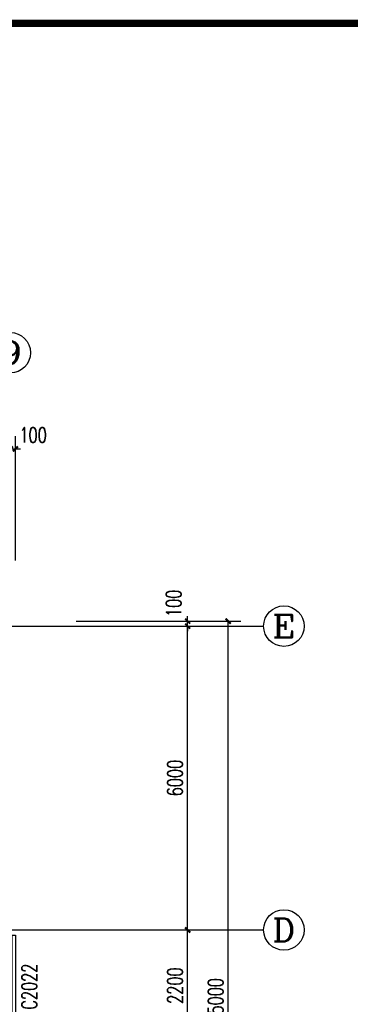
# Model space of a CAD drawing. Extents: x 88237 to 730297, y -11868 to 107702.
# Tile 19 of 51: x 354125 to 360650, y 64719 to 84165. Entities that reach past the tile are written whole.
import ezdxf
from ezdxf.enums import TextEntityAlignment as Align

# ---------------------------------------------------------------- set-up
doc = ezdxf.new("R2010")
doc.units = 0
doc.header["$LTSCALE"] = 1000
doc.header["$MEASUREMENT"] = 0
doc.linetypes.add('DOTE', pattern=[2.42, 2, -0.2, 0.02, -0.2])
for name, color, linetype in [('AXIS', 3, 'Continuous'), ('AXIS_TEXT', 7, 'Continuous'), ('DOTE', 1, 'DOTE'), ('WINDOW', 4, 'Continuous'), ('WINDOW_TEXT', 7, 'Continuous'), ('图框', 7, 'Continuous')]:
    doc.layers.add(name, color=color, linetype=linetype)
doc.styles.add('_TCH_AXIS', font='COMPLEX', dxfattribs={"bigfont": 'GBCBIG'})
doc.styles.add('_TCH_DIM_T3', font='SIMPLEX', dxfattribs={"width": 0.705882, "bigfont": 'GBCBIG'})
doc.styles.add('_TCH_WINDOW', font='SIMPLEX', dxfattribs={"bigfont": 'GBCBIG'})
doc.styles.add('COMPLEX', font='COMPLEX')
doc.dimstyles.new('_TCH_ARCH&&100', dxfattribs={"dimtxt": 297.5, "dimasz": 100, "dimexe": 250, "dimexo": 300, "dimgap": 100, "dimtad": 1, "dimdec": 0, "dimzin": 0, "dimdsep": 46, "dimtxsty": '_TCH_DIM_T3', "dimblk": 'ARCHTICK', "dimcen": 0.09, "dimclrt": 7, "dimazin": 2, "dimtfac": 1, "dimtdec": 0, "dimtix": 1, "dimtmove": 2, "dimatfit": 3, "dimfxl": 1, "dimtolj": 1, "dimtzin": 0, "dimarcsym": 0})

# ---------------------------------------------------------------- blocks, each defined once
blk = doc.blocks.new('_ArchTick')
at = {"color": 0, "linetype": 'ByBlock', "const_width": 0.4}
blk.add_lwpolyline([(-0.5, -0.5), (0.5, 0.5)], dxfattribs=at)
blk = doc.blocks.new('*D315')
at = {"layer": 'AXIS', "color": 0, "lineweight": -2}
for p, q in [((355240, 66187), (357690, 66187)), ((357440, 63987), (357440, 66187)), ((355240, 63987), (357690, 63987))]:
    blk.add_line(p, q, dxfattribs=at)
at = {"layer": 'Defpoints', "color": 0}
for p in [(354940, 66187), (357440, 66187), (354940, 63987)]:
    blk.add_point(p, dxfattribs=at)
at = {"layer": 'AXIS', "color": 0, "lineweight": -2, "xscale": 100, "yscale": 100, "zscale": 100}
for p, rotation in [((357440, 66187), 90), ((357440, 63987), 270)]:
    blk.add_blockref('_ArchTick', p, dxfattribs=dict(at, rotation=rotation))
at = {"layer": 'AXIS', "color": 7, "insert": (357191, 65087), "char_height": 297.5, "attachment_point": 5, "rotation": 90, "style": '_TCH_DIM_T3'}
blk.add_mtext('\\A1;2200', dxfattribs=at)
blk = doc.blocks.new('*D316')
at = {"layer": 'AXIS', "color": 0, "lineweight": -2}
for p, q in [((355240, 72187), (357690, 72187)), ((357440, 66187), (357440, 72187)), ((355240, 66187), (357690, 66187))]:
    blk.add_line(p, q, dxfattribs=at)
at = {"layer": 'Defpoints', "color": 0}
for p in [(354940, 72187), (357440, 72187), (354940, 66187)]:
    blk.add_point(p, dxfattribs=at)
at = {"layer": 'AXIS', "color": 0, "lineweight": -2, "xscale": 100, "yscale": 100, "zscale": 100}
for p, rotation in [((357440, 72187), 90), ((357440, 66187), 270)]:
    blk.add_blockref('_ArchTick', p, dxfattribs=dict(at, rotation=rotation))
at = {"layer": 'AXIS', "color": 7, "insert": (357191, 69187), "char_height": 297.5, "attachment_point": 5, "rotation": 90, "style": '_TCH_DIM_T3'}
blk.add_mtext('\\A1;6000', dxfattribs=at)
blk = doc.blocks.new('*D317')
at = {"layer": 'AXIS', "color": 0, "lineweight": -2}
for p, q in [((357440, 72287), (357440, 72387)), ((355240, 72287), (357690, 72287)), ((355240, 72187), (357690, 72187)), ((357440, 72187), (357440, 72287)), ((357440, 72187), (357440, 72087))]:
    blk.add_line(p, q, dxfattribs=at)
at = {"layer": 'Defpoints', "color": 0}
for p in [(354940, 72287), (354940, 72187), (357440, 72287)]:
    blk.add_point(p, dxfattribs=at)
at = {"layer": 'AXIS', "color": 0, "lineweight": -2, "xscale": 100, "yscale": 100, "zscale": 100}
for p, rotation in [((357440, 72287), 270), ((357440, 72187), 90)]:
    blk.add_blockref('_ArchTick', p, dxfattribs=dict(at, rotation=rotation))
at = {"layer": 'AXIS', "color": 7, "insert": (357165, 72637), "char_height": 297.5, "attachment_point": 5, "rotation": 90, "style": '_TCH_DIM_T3'}
blk.add_mtext('\\A1;100', dxfattribs=at)
blk = doc.blocks.new('*D318')
at = {"layer": 'AXIS', "color": 0, "lineweight": -2}
for p, q in [((355240, 72287), (358490, 72287)), ((358240, 57287), (358240, 72287)), ((355240, 57287), (358490, 57287))]:
    blk.add_line(p, q, dxfattribs=at)
at = {"layer": 'Defpoints', "color": 0}
for p in [(354940, 72287), (358240, 72287), (354940, 57287)]:
    blk.add_point(p, dxfattribs=at)
at = {"layer": 'AXIS', "color": 0, "lineweight": -2, "xscale": 100, "yscale": 100, "zscale": 100}
for p, rotation in [((358240, 72287), 90), ((358240, 57287), 270)]:
    blk.add_blockref('_ArchTick', p, dxfattribs=dict(at, rotation=rotation))
at = {"layer": 'AXIS', "color": 7, "insert": (357991, 64787), "char_height": 297.5, "attachment_point": 5, "rotation": 90, "style": '_TCH_DIM_T3'}
blk.add_mtext('\\A1;15000', dxfattribs=at)
blk = doc.blocks.new('*D335')
at = {"layer": 'AXIS', "color": 0, "lineweight": -2}
for p, q in [((353940, 73487), (353940, 75937)), ((354040, 73487), (354040, 75937)), ((353940, 75687), (353840, 75687)), ((353940, 75687), (354040, 75687)), ((354040, 75687), (354140, 75687))]:
    blk.add_line(p, q, dxfattribs=at)
at = {"layer": 'Defpoints', "color": 0}
for p in [(354040, 75687), (353940, 73187), (354040, 73187)]:
    blk.add_point(p, dxfattribs=at)
at = {"layer": 'AXIS', "color": 0, "lineweight": -2, "xscale": 100, "yscale": 100, "zscale": 100}
blk.add_blockref('_ArchTick', (353940, 75687), dxfattribs=at)
at = {"layer": 'AXIS', "color": 0, "lineweight": -2, "xscale": 100, "yscale": 100, "zscale": 100, "rotation": 180}
blk.add_blockref('_ArchTick', (354040, 75687), dxfattribs=at)
at = {"layer": 'AXIS', "color": 7, "insert": (354390, 75962), "char_height": 297.5, "attachment_point": 5, "style": '_TCH_DIM_T3'}
blk.add_mtext('\\A1;100', dxfattribs=at)
blk = doc.blocks.new('$TCHSYS$WIN2D')
for p, q in [((-0.5, 0.5), (0.5, 0.5)), ((-0.5, 0.5), (-0.5, -0.5)), ((0.5, 0.5), (0.5, -0.5)), ((0.5, 0.1667), (-0.5, 0.1667)), ((0.5, -0.1667), (-0.5, -0.1667)), ((-0.5, -0.5), (0.5, -0.5))]:
    blk.add_line(p, q)
blk = doc.blocks.new('_AXISO')
blk.add_circle((0, 0), 0.5)
at = {"layer": 'AXIS_TEXT', "style": 'COMPLEX', "width": 1.041667}
blk.add_attdef('A', text='', height=0.56, dxfattribs=at).set_placement((-0.25, -0.28), (0.25, -0.28), align=Align.FIT)
blk = doc.blocks.new('d4trtg')
at = {"lineweight": 0, "const_width": 10}
blk.add_lwpolyline([(654118.6, 3902527.3), (658021.2, 3902527.3), (658021.2, 3899655.4), (654118.6, 3899655.4)], close=True, dxfattribs=at)

msp = doc.modelspace()

# ---------------------------------------------------------------- linework, layer by layer
at = {"layer": 'AXIS'}
for p, q in [((354940, 72187.4), (358940, 72187.4)), ((354940, 66187.4), (358940, 66187.4))]:
    msp.add_line(p, q, dxfattribs=at)
at = {"layer": 'DOTE'}
for p, q in [((321740, 72187.4), (354940, 72187.4)), ((321740, 66187.4), (354940, 66187.4))]:
    msp.add_line(p, q, dxfattribs=at)

# ---------------------------------------------------------------- block references
at = {"layer": 'AXIS'}
ref = msp.add_blockref('_AXISO', (353940, 77587.4), dxfattribs=dict(at, xscale=800, yscale=800, zscale=800))
ref.add_attrib('A', '9', dxfattribs={"layer": 'AXIS_TEXT', "height": 452.5, "style": '_TCH_AXIS', "width": 1.5}).set_placement((353713.7, 77361.1), (354166.3, 77361.1), align=Align.FIT)
ref = msp.add_blockref('_AXISO', (359340, 72187.4), dxfattribs=dict(at, xscale=800, yscale=800, zscale=800))
ref.add_attrib('A', 'E', dxfattribs={"layer": 'AXIS_TEXT', "height": 452.5, "style": '_TCH_AXIS', "width": 1.3125}).set_placement((359113.7, 71961.1), (359566.3, 71961.1), align=Align.FIT)
ref = msp.add_blockref('_AXISO', (359340, 66187.4), dxfattribs=dict(at, xscale=800, yscale=800, zscale=800))
ref.add_attrib('A', 'D', dxfattribs={"layer": 'AXIS_TEXT', "height": 452.5, "style": '_TCH_AXIS', "width": 1.235294}).set_placement((359113.7, 65961.1), (359566.3, 65961.1), align=Align.FIT)
at = {"layer": 'WINDOW'}
ref = msp.add_blockref('$TCHSYS$WIN2D', (353940, 65087.4), dxfattribs=dict(at, xscale=2000, yscale=-200, zscale=2000, rotation=270))
ref.add_attrib('A', 'C2022', (354463.8, 64612.4), dxfattribs={"layer": 'WINDOW_TEXT', "height": 297.5, "rotation": 90, "style": '_TCH_WINDOW', "width": 0.705882})
at = {"layer": '图框', "xscale": 14.14285799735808, "yscale": 14.14285801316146, "zscale": 14.142858}
msp.add_blockref('d4trtg', (-8940579.6, -55108795.5), dxfattribs=at)

# ---------------------------------------------------------------- dimensions: what is measured, and where the dimension line sits
at = {"layer": 'AXIS'}
for base, p1, p2, angle, picture, middle in [((354040, 75687.4), (353940, 73187.4), (354040, 73187.4), 0, '*D335', (354390, 75962.4)), ((357440, 72287.4), (354940, 72187.4), (354940, 72287.4), 90, '*D317', (357165, 72637.4))]:
    dim = msp.add_linear_dim(base=base, p1=p1, p2=p2, angle=angle, dimstyle='_TCH_ARCH&&100', dxfattribs=at)
    dim.commit()
    dim.dimension.update_dxf_attribs({"geometry": picture, "text_midpoint": middle, "dimtype": 161})
for p1, p2, distance, picture, middle in [((354940, 57287.4), (354940, 72287.4), -3300, '*D318', (357991.3, 64787.4)), ((354940, 66187.4), (354940, 72187.4), -2500, '*D316', (357191.3, 69187.4)), ((354940, 63987.4), (354940, 66187.4), -2500, '*D315', (357191.3, 65087.4))]:
    dim = msp.add_aligned_dim(p1=p1, p2=p2, distance=distance, dimstyle='_TCH_ARCH&&100', dxfattribs=at)
    dim.commit()
    dim.dimension.update_dxf_attribs({"geometry": picture, "text_midpoint": middle})

doc.saveas('drawing.dxf')
